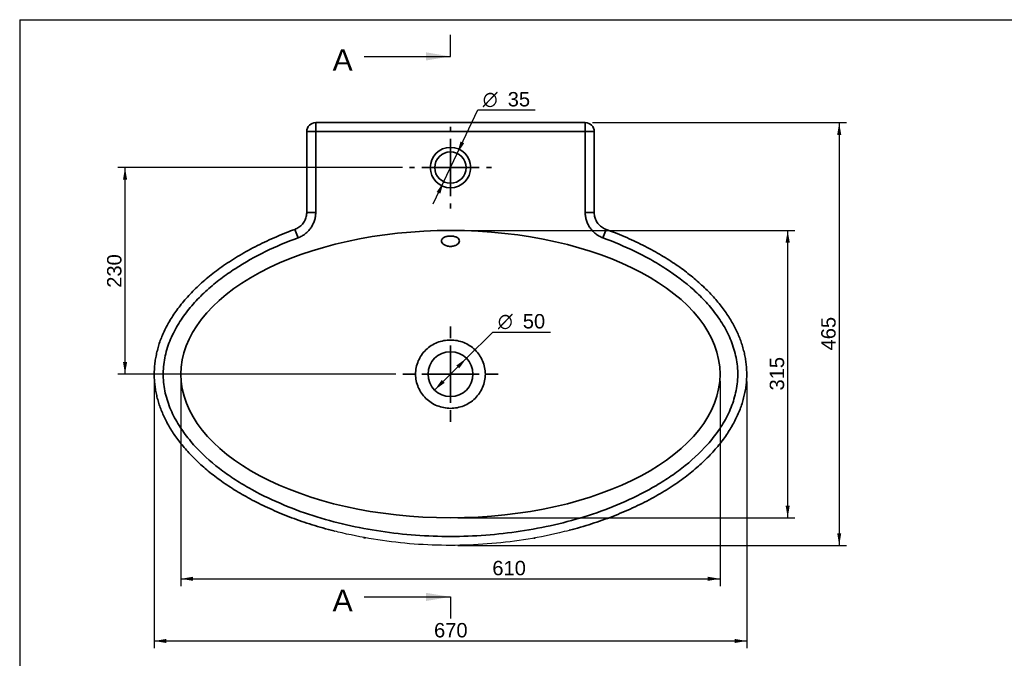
# Paper-space layout 'Foglio1' of a CAD drawing. Header units: millimetres. Extents: x 87 to 2279, y 58 to 1623.
# Tile 4 of 6: x 87 to 1183, y 912 to 1623. Entities that reach past the tile are written whole.
import ezdxf
from ezdxf.enums import TextEntityAlignment as Align
from ezdxf.lldxf.tags import DXFTag

# ---------------------------------------------------------------- set-up
doc = ezdxf.new("R2010")
doc.units = ezdxf.units.MM
doc.layers.add('1', color=7, linetype='Continuous')
doc.layers.add('Default', color=7, linetype='Continuous')
for name, color, linetype, lineweight in [('assi', 1, 'DASHDOT', 35), ('tangente', 2, 'Continuous', 35), ('visibile', 7, 'Continuous', 35)]:
    doc.layers.add(name, color=color, linetype=linetype, lineweight=lineweight)
doc.styles.add('SEACAD_Arial', font='ARIAL.TTF')
doc.styles.add('SEACAD_Solid_Edge_ANSI1_Symbols', font='semeca1.ttf')
tags = doc.linetypes.add('CENTER2', pattern=[28.575, 19.05, -3.175, 3.175, -3.175]).pattern_tags.tags
tags[10:11] = [DXFTag(74, 4), DXFTag(75, 0), DXFTag(340, '0'), DXFTag(46, 0.0), DXFTag(50, 0.0), DXFTag(44, 0.0), DXFTag(45, 0.0)]
tags[8:9] = [DXFTag(74, 4), DXFTag(75, 0), DXFTag(340, '0'), DXFTag(46, 0.0), DXFTag(50, 0.0), DXFTag(44, 0.0), DXFTag(45, 0.0)]
tags[6:7] = [DXFTag(74, 4), DXFTag(75, 0), DXFTag(340, '0'), DXFTag(46, 0.0), DXFTag(50, 0.0), DXFTag(44, 0.0), DXFTag(45, 0.0)]
tags[4:5] = [DXFTag(74, 4), DXFTag(75, 0), DXFTag(340, '0'), DXFTag(46, 0.0), DXFTag(50, 0.0), DXFTag(44, 0.0), DXFTag(45, 0.0)]
tags = doc.linetypes.add('DASHDOT', pattern=[25.4, 12.7, -6.35, 0, -6.35]).pattern_tags.tags
tags[10:11] = [DXFTag(74, 4), DXFTag(75, 0), DXFTag(340, '0'), DXFTag(46, 0.0), DXFTag(50, 0.0), DXFTag(44, 0.0), DXFTag(45, 0.0)]
tags[8:9] = [DXFTag(74, 4), DXFTag(75, 0), DXFTag(340, '0'), DXFTag(46, 0.0), DXFTag(50, 0.0), DXFTag(44, 0.0), DXFTag(45, 0.0)]
tags[6:7] = [DXFTag(74, 4), DXFTag(75, 0), DXFTag(340, '0'), DXFTag(46, 0.0), DXFTag(50, 0.0), DXFTag(44, 0.0), DXFTag(45, 0.0)]
tags[4:5] = [DXFTag(74, 4), DXFTag(75, 0), DXFTag(340, '0'), DXFTag(46, 0.0), DXFTag(50, 0.0), DXFTag(44, 0.0), DXFTag(45, 0.0)]
doc.dimstyles.new('ISO_PALLINATURA', dxfattribs={"dimtxt": 16, "dimasz": 13.6, "dimexe": 8, "dimexo": 8, "dimgap": 8, "dimtad": 0, "dimtih": 1, "dimtoh": 1, "dimtxsty": 'SEACAD_Arial', "dimblk1": '_SE_FILLED', "dimblk2": '_SE_FILLED', "dimsah": 1, "dimcen": 8, "dimadec": 0, "dimazin": 0, "dimtfac": 1, "dimtofl": 0, "dimtmove": 0, "dimatfit": 3, "dimfxl": 1, "dimtolj": 1, "dimarcsym": 0})

# ---------------------------------------------------------------- blocks, each defined once
blk = doc.blocks.new('SE')
at = {"color": 7, "linetype": 'Continuous'}
blk.add_open_spline([(698.5, 1054.1), (694.8, 1053.2), (691.2, 1052.2), (674.3, 1048.2), (661, 1045.7), (634.3, 1041.6), (620.8, 1040), (593.7, 1038), (580.1, 1037.4), (539.2, 1037.4), (512.2, 1039.4), (472.2, 1045.6), (458.9, 1048.1), (442.8, 1051.9), (440, 1052.6), (437.2, 1053.3)], degree=3, knots=[0.3975592, 0.3975592, 0.3975592, 0.3975592, 0.40625, 0.40625, 0.4375, 0.4375, 0.46875, 0.46875, 0.5, 0.5, 0.5625, 0.5625, 0.59375, 0.59375, 0.6004474, 0.6004474, 0.6004474, 0.6004474], dxfattribs=at)
at = {"layer": 'tangente'}
for p, q in [((416.3, 1508.1), (416.3, 1498.1)), ((716.3, 1508.1), (716.3, 1498.1)), ((406.3, 1498.1), (416.3, 1498.1)), ((716.3, 1498.1), (416.3, 1498.1)), ((416.3, 1498.1), (416.3, 1408.1)), ((716.3, 1408.1), (716.3, 1498.1)), ((716.3, 1498.1), (726.3, 1498.1)), ((406.3, 1408.1), (416.3, 1408.1)), ((716.3, 1408.1), (726.3, 1408.1)), ((393.1, 1389.3), (396.6, 1379.9)), ((736, 1379.9), (739.4, 1389.3))]:
    blk.add_line(p, q, dxfattribs=at)
blk.add_circle((566.3, 1458.1), 22.5, dxfattribs=at)
for points, knots in [([(416.3, 1408.1), (416.3, 1406.6), (416.2, 1405.1), (415.7, 1402.1), (415.4, 1400.6), (414.7, 1398.4), (414.4, 1397.7), (413.8, 1396.3), (413.5, 1395.6), (412.5, 1393.5), (411.8, 1392.2), (410.5, 1390.3), (410, 1389.7), (409, 1388.5), (408.5, 1387.9), (406.9, 1386.3), (405.8, 1385.3), (404, 1383.9), (403.4, 1383.4), (402.1, 1382.6), (401.4, 1382.2), (399.4, 1381.1), (398, 1380.4), (396.6, 1379.9)], [0, 0, 0, 0, 0.125, 0.125, 0.25, 0.25, 0.3125, 0.3125, 0.375, 0.375, 0.5, 0.5, 0.5625, 0.5625, 0.625, 0.625, 0.75, 0.75, 0.8125, 0.8125, 0.875, 0.875, 1, 1, 1, 1]), ([(736, 1379.9), (734.5, 1380.4), (733.1, 1381.1), (730.5, 1382.5), (729.2, 1383.4), (727.4, 1384.8), (726.8, 1385.3), (725.7, 1386.3), (725.1, 1386.8), (723.5, 1388.5), (722.6, 1389.6), (721.3, 1391.5), (720.8, 1392.2), (720.1, 1393.5), (719.7, 1394.2), (718.7, 1396.2), (718.1, 1397.6), (717.4, 1399.8), (717.2, 1400.5), (716.9, 1402), (716.7, 1402.8), (716.4, 1405.1), (716.3, 1406.6), (716.3, 1408.1)], [0, 0, 0, 0, 0.125, 0.125, 0.25, 0.25, 0.3125, 0.3125, 0.375, 0.375, 0.5, 0.5, 0.5625, 0.5625, 0.625, 0.625, 0.75, 0.75, 0.8125, 0.8125, 0.875, 0.875, 1, 1, 1, 1]), ([(396.6, 1379.9), (384.3, 1375.4), (372.3, 1370.3), (348.9, 1358.9), (337.6, 1352.6), (321.2, 1341.9), (315.8, 1338.2), (305.3, 1330.2), (300.3, 1326.1), (290.6, 1317.3), (286, 1312.7), (277.1, 1303), (273, 1297.9), (265.4, 1287.3), (262, 1281.8), (257.5, 1273.2), (256.1, 1270.2), (253.5, 1264.2), (252.4, 1261.1), (249.3, 1251.7), (247.9, 1245.3), (246.8, 1235.6), (246.6, 1232.3), (246.5, 1225.7), (246.7, 1222.4), (247.6, 1212.6), (248.9, 1206.2), (251.8, 1196.8), (252.9, 1193.7), (255.3, 1187.6), (256.7, 1184.6), (261.1, 1175.9), (264.5, 1170.3), (272, 1159.6), (276.1, 1154.4), (289.2, 1139.8), (298.8, 1131.1), (314.3, 1119.1), (319.6, 1115.3), (330.5, 1108.1), (336.1, 1104.7), (353.1, 1095.1), (364.7, 1089.4), (388.5, 1079.1), (400.6, 1074.6), (425.4, 1066.7), (438, 1063.2), (463.4, 1057.4), (476.1, 1055), (514.5, 1049.3), (540.4, 1047.4), (592.6, 1047.4), (618.5, 1049.4), (656.8, 1055.1), (669.5, 1057.5), (694.7, 1063.3), (707.3, 1066.7), (732.2, 1074.7), (744.4, 1079.3), (768.2, 1089.5), (779.9, 1095.3), (796.9, 1105), (802.5, 1108.4), (813.4, 1115.6), (818.7, 1119.4), (834.1, 1131.3), (843.7, 1140.1), (856.8, 1154.8), (860.9, 1159.9), (868.3, 1170.7), (871.7, 1176.2), (876.1, 1185), (877.4, 1188.1), (879.9, 1194.2), (880.9, 1197.2), (883.7, 1206.6), (885, 1213), (885.9, 1222.9), (886.1, 1226.2), (886, 1232.8), (885.7, 1236), (884.6, 1245.7), (883.1, 1252.1), (880.1, 1261.4), (878.9, 1264.5), (876.4, 1270.5), (875, 1273.5), (870.4, 1282.1), (867, 1287.6), (859.4, 1298.2), (855.2, 1303.3), (846.4, 1313), (841.8, 1317.5), (827.3, 1330.5), (816.9, 1338.3), (800.5, 1349), (794.9, 1352.4), (783.5, 1358.8), (777.8, 1361.8), (760.2, 1370.3), (748.3, 1375.4), (736, 1379.9)], [0, 0, 0, 0, 0.03125, 0.03125, 0.0625, 0.0625, 0.078125, 0.078125, 0.09375, 0.09375, 0.109375, 0.109375, 0.125, 0.125, 0.140625, 0.140625, 0.148438, 0.148438, 0.15625, 0.15625, 0.171875, 0.171875, 0.179688, 0.179688, 0.1875, 0.1875, 0.203125, 0.203125, 0.210937, 0.210937, 0.21875, 0.21875, 0.234375, 0.234375, 0.25, 0.25, 0.28125, 0.28125, 0.296875, 0.296875, 0.3125, 0.3125, 0.34375, 0.34375, 0.375, 0.375, 0.40625, 0.40625, 0.4375, 0.4375, 0.5, 0.5, 0.5625, 0.5625, 0.59375, 0.59375, 0.625, 0.625, 0.65625, 0.65625, 0.6875, 0.6875, 0.703125, 0.703125, 0.71875, 0.71875, 0.75, 0.75, 0.765625, 0.765625, 0.78125, 0.78125, 0.789063, 0.789063, 0.796875, 0.796875, 0.8125, 0.8125, 0.820313, 0.820313, 0.828125, 0.828125, 0.84375, 0.84375, 0.851563, 0.851563, 0.859375, 0.859375, 0.875, 0.875, 0.890625, 0.890625, 0.90625, 0.90625, 0.9375, 0.9375, 0.953125, 0.953125, 0.96875, 0.96875, 1, 1, 1, 1]), ([(605.1, 1228.1), (605.1, 1225.6), (604.8, 1223), (603.8, 1218.1), (603.1, 1215.7), (601.1, 1211.1), (599.9, 1208.9), (597, 1204.7), (595.4, 1202.8), (591.8, 1199.3), (589.8, 1197.7), (585.6, 1195), (583.3, 1193.8), (578.7, 1192), (576.2, 1191.2), (571.3, 1190.3), (568.8, 1190), (563.7, 1190), (561.2, 1190.3), (556.3, 1191.3), (553.8, 1192), (549.2, 1193.8), (546.9, 1195), (542.7, 1197.8), (540.8, 1199.3), (537.2, 1202.8), (535.5, 1204.8), (532.7, 1208.9), (531.5, 1211.1), (529.5, 1215.7), (528.7, 1218.2), (527.7, 1223.1), (527.5, 1225.6), (527.5, 1230.6), (527.7, 1233.1), (528.7, 1238.1), (529.5, 1240.5), (531.5, 1245.1), (532.7, 1247.3), (535.6, 1251.5), (537.2, 1253.4), (540.8, 1256.9), (542.8, 1258.5), (547, 1261.2), (549.2, 1262.4), (553.9, 1264.2), (556.3, 1264.9), (561.2, 1265.9), (563.7, 1266.1), (568.8, 1266.1), (571.3, 1265.9), (576.3, 1264.9), (578.7, 1264.2), (583.4, 1262.3), (585.6, 1261.2), (589.9, 1258.4), (591.8, 1256.9), (595.4, 1253.4), (597.1, 1251.4), (599.9, 1247.3), (601.1, 1245.1), (603.1, 1240.5), (603.8, 1238), (604.8, 1233.1), (605.1, 1230.6), (605.1, 1228.1)], [0, 0, 0, 0, 0.03125, 0.03125, 0.0625, 0.0625, 0.09375, 0.09375, 0.125, 0.125, 0.15625, 0.15625, 0.1875, 0.1875, 0.21875, 0.21875, 0.25, 0.25, 0.28125, 0.28125, 0.3125, 0.3125, 0.34375, 0.34375, 0.375, 0.375, 0.40625, 0.40625, 0.4375, 0.4375, 0.46875, 0.46875, 0.5, 0.5, 0.53125, 0.53125, 0.5625, 0.5625, 0.59375, 0.59375, 0.625, 0.625, 0.65625, 0.65625, 0.6875, 0.6875, 0.71875, 0.71875, 0.75, 0.75, 0.78125, 0.78125, 0.8125, 0.8125, 0.84375, 0.84375, 0.875, 0.875, 0.90625, 0.90625, 0.9375, 0.9375, 0.96875, 0.96875, 1, 1, 1, 1])]:
    blk.add_open_spline(points, degree=3, knots=knots, dxfattribs=at)
at = {"layer": 'visibile'}
for p, q in [((416.3, 1508.1), (716.3, 1508.1)), ((406.3, 1408.1), (406.3, 1498.1)), ((726.3, 1498.1), (726.3, 1408.1))]:
    blk.add_line(p, q, dxfattribs=at)
for centre, radius in [((566.3, 1458.1), 17.5), ((566.3, 1228.1), 25)]:
    blk.add_circle(centre, radius, dxfattribs=at)
for centre, radius, start, end in [((416.3, 1498.1), 10, 90, 180), ((716.3, 1498.1), 10, 0, 90), ((746.4, 1408.1), 20.1, 179.9257, 188.8852), ((566.2, 1573.9), 536.5, 259.6108, 259.8443), ((566.2, 1573.9), 536.5, 279.9611, 280.1368)]:
    blk.add_arc(centre, radius, start, end, dxfattribs=at)
for start_param, end_param in [(1.570796, 3.141593), (0, 1.570796), (3.141593, 4.712389), (4.712389, 6.283185)]:
    blk.add_ellipse((566.3, 1228.1), major_axis=(300, 0), ratio=0.533333, start_param=start_param, end_param=end_param, dxfattribs=at)
for points, knots in [([(406.3, 1407.9), (406.3, 1407.7), (406.3, 1406.8), (406, 1404.8), (405.4, 1402.2), (404.5, 1399.7), (403.2, 1397.4), (401.6, 1395.2), (399.8, 1393.3), (397.7, 1391.6), (395.5, 1390.2), (394, 1389.6), (393.1, 1389.3)], [0, 0, 0, 0, 0.017557, 0.127756, 0.238213, 0.347374, 0.458041, 0.567658, 0.677304, 0.787517, 0.897081, 1, 1, 1, 1]), ([(739.4, 1389.3), (739.2, 1389.4), (738.2, 1389.7), (736.4, 1390.7), (734.2, 1392.1), (732.2, 1393.8), (730.4, 1395.8), (728.9, 1398.1), (727.8, 1400.5), (726.9, 1402.8), (726.7, 1404.3), (726.6, 1405)], [0, 0, 0, 0, 0.031548, 0.156024, 0.280893, 0.404483, 0.529894, 0.654297, 0.779044, 0.904495, 1, 1, 1, 1]), ([(393.1, 1389.3), (389.7, 1388), (383.3, 1385.6), (372.7, 1381.2), (361.9, 1376.4), (351.4, 1371.3), (341.3, 1366), (331.6, 1360.5), (322.5, 1354.8), (313.9, 1349.1), (305.8, 1343.3), (298.2, 1337.3), (291, 1331.3), (284.3, 1325.1), (278, 1318.8), (272.1, 1312.4), (266.7, 1306), (261.8, 1299.6), (257.4, 1293.3), (253.5, 1286.9), (250, 1280.6), (247, 1274.4), (244.4, 1268.4), (242.2, 1262.4), (240.4, 1256.1), (238.9, 1249.9), (237.7, 1243.6), (237, 1237.4), (236.6, 1231.2), (236.5, 1225.1), (236.9, 1219.1), (237.6, 1213.2), (238.6, 1207.4), (240, 1201.4), (241.7, 1195.4), (243.8, 1189.4), (246.3, 1183.4), (249.1, 1177.4), (252.3, 1171.4), (255.8, 1165.4), (259.7, 1159.5), (264, 1153.6), (268.8, 1147.7), (273.9, 1141.8), (279.4, 1135.9), (285.4, 1130.1), (291.7, 1124.3), (298.5, 1118.6), (305.8, 1113), (313.5, 1107.4), (321.5, 1102), (329.9, 1096.7), (338.8, 1091.6), (348.1, 1086.6), (357.7, 1081.8), (367.9, 1077.1), (378.5, 1072.6), (389.4, 1068.2), (400.8, 1064.1), (412.4, 1060.3), (424.2, 1056.8), (432.8, 1054.4), (436.9, 1053.4), (437.2, 1053.3)], [0, 0, 0, 0, 0.018945, 0.042082, 0.064747, 0.086955, 0.109097, 0.130444, 0.150925, 0.170637, 0.189671, 0.208102, 0.226, 0.243431, 0.260454, 0.277139, 0.293197, 0.308531, 0.323309, 0.337598, 0.351459, 0.364952, 0.376726, 0.389274, 0.401647, 0.41394, 0.426114, 0.438136, 0.449986, 0.461647, 0.473116, 0.484296, 0.495706, 0.507384, 0.519306, 0.531489, 0.543937, 0.556651, 0.569616, 0.5828, 0.596293, 0.610363, 0.624854, 0.639791, 0.655191, 0.67106, 0.687404, 0.70448, 0.722139, 0.740213, 0.758741, 0.777761, 0.797306, 0.817413, 0.838114, 0.859443, 0.881465, 0.904206, 0.927188, 0.950589, 0.974403, 0.99862, 1, 1, 1, 1]), ([(556.3, 1376.5), (556.3, 1377.2), (556.5, 1377.9), (557.4, 1379.2), (558.1, 1379.8), (559.9, 1380.8), (561, 1381.2), (562.9, 1381.6), (563.6, 1381.7), (565, 1381.8), (565.7, 1381.9), (567.8, 1381.9), (569.2, 1381.7), (571.7, 1381.1), (572.8, 1380.7), (575.5, 1379.2), (576.3, 1377.8), (576.3, 1375.7), (576, 1374.9), (575.1, 1373.6), (574.4, 1372.9), (573.1, 1372), (572.6, 1371.7), (571.5, 1371.3), (570.9, 1371), (569, 1370.5), (567.6, 1370.3), (564.8, 1370.3), (563.4, 1370.5), (560.9, 1371.3), (559.8, 1371.8), (558.1, 1373), (557.4, 1373.7), (556.5, 1375.1), (556.3, 1375.8), (556.3, 1376.5)], [0, 0, 0, 0, 0.0625, 0.0625, 0.125, 0.125, 0.1875, 0.1875, 0.21875, 0.21875, 0.25, 0.25, 0.3125, 0.3125, 0.375, 0.375, 0.5, 0.5, 0.5625, 0.5625, 0.625, 0.625, 0.65625, 0.65625, 0.6875, 0.6875, 0.75, 0.75, 0.8125, 0.8125, 0.875, 0.875, 0.9375, 0.9375, 1, 1, 1, 1]), ([(698.5, 1054.2), (700.8, 1054.7), (706.6, 1056.3), (717.2, 1059.4), (729.2, 1063.3), (741, 1067.4), (752.5, 1071.9), (763.6, 1076.6), (774.4, 1081.6), (784.8, 1086.7), (794.7, 1092.1), (804, 1097.6), (812.9, 1103.2), (821.3, 1108.9), (829.3, 1114.8), (836.8, 1120.9), (843.9, 1127), (850.5, 1133.3), (856.7, 1139.6), (862.4, 1146), (867.6, 1152.3), (872.3, 1158.7), (876.5, 1165.1), (880.3, 1171.4), (883.7, 1177.8), (886.6, 1184.1), (889.2, 1190.5), (891.3, 1196.8), (893, 1203.1), (894.4, 1209.3), (895.3, 1215.5), (895.9, 1221.6), (896.1, 1227.6), (895.9, 1233.6), (895.4, 1239.6), (894.6, 1245.6), (893.4, 1251.6), (891.8, 1257.6), (889.9, 1263.6), (887.6, 1269.6), (885, 1275.6), (882.1, 1281.6), (878.7, 1287.5), (875, 1293.5), (870.9, 1299.4), (866.4, 1305.3), (861.5, 1311.2), (856.2, 1317.1), (850.4, 1323), (844.2, 1328.9), (837.6, 1334.6), (830.6, 1340.3), (823.3, 1345.9), (815.5, 1351.3), (807.4, 1356.6), (798.8, 1361.7), (789.7, 1366.8), (780.2, 1371.8), (770.1, 1376.6), (759.8, 1381.3), (749.3, 1385.6), (742.9, 1388), (739.4, 1389.3)], [0, 0, 0, 0, 0.012489, 0.037436, 0.061944, 0.086005, 0.109615, 0.132778, 0.155717, 0.178146, 0.199765, 0.220642, 0.240843, 0.260427, 0.279454, 0.297976, 0.316046, 0.333757, 0.350757, 0.367101, 0.382866, 0.398091, 0.412818, 0.427104, 0.440923, 0.454338, 0.467441, 0.480242, 0.492762, 0.505027, 0.517066, 0.528918, 0.540444, 0.551856, 0.563377, 0.575031, 0.586836, 0.598809, 0.610962, 0.623302, 0.635798, 0.648493, 0.66169, 0.675194, 0.689057, 0.703327, 0.718054, 0.733282, 0.749069, 0.765652, 0.782558, 0.79984, 0.817546, 0.835727, 0.854436, 0.873728, 0.893664, 0.914308, 0.935757, 0.957994, 0.980362, 1, 1, 1, 1])]:
    blk.add_open_spline(points, degree=3, knots=knots, dxfattribs=at)
blk = doc.blocks.new('SE1')
at = {"layer": 'Default', "color": 7, "linetype": 'Continuous', "style": 'SEACAD_Arial'}
blk.add_text('A', height=24, dxfattribs=at).set_placement((435.1, 1589.9), align=Align.TOP_LEFT)
blk = doc.blocks.new('SE2')
at = {"layer": 'Default', "color": 7, "linetype": 'Continuous', "style": 'SEACAD_Arial'}
blk.add_text('A', height=24, dxfattribs=at).set_placement((435.1, 988.1), align=Align.TOP_LEFT)
blk = doc.blocks.new('SEANNOT_GROUP')
at = {"layer": 'Default', "linetype": 'Continuous'}
blk.add_hatch(color=136, dxfattribs=at).paths.add_polyline_path([(539.1, 1577.3), (566.3, 1581.9), (539.1, 1586.4)])
at = {"layer": 'Default', "color": 136, "linetype": 'Continuous'}
blk.add_lwpolyline([(470.3, 1581.9), (566.3, 1581.9)], dxfattribs=at)
blk = doc.blocks.new('SEANNOT_GROUP1')
at = {"layer": 'Default', "linetype": 'Continuous'}
blk.add_hatch(color=136, dxfattribs=at).paths.add_polyline_path([(539.1, 975.5), (566.3, 980.1), (539.1, 984.6)])
at = {"layer": 'Default', "color": 136, "linetype": 'Continuous'}
blk.add_lwpolyline([(470.3, 980.1), (566.3, 980.1)], dxfattribs=at)
blk = doc.blocks.new('SE3')
at = {"layer": 'Default', "color": 7, "linetype": 'CENTER2'}
for p, q in [((566.3, 1581.9), (566.3, 1605.9)), ((566.3, 980.1), (566.3, 956.1))]:
    blk.add_line(p, q, dxfattribs=at)
at = {"layer": 'Default', "color": 7, "linetype": 'CENTER2', "const_width": 0.00035}
blk.add_lwpolyline([(566.3, 1581.9), (566.3, 980.1)], dxfattribs=at)
blk = doc.blocks.new('SEANNOT_GROUP2')
at = {"layer": 'assi'}
for p, q in [((566.3, 1268.1), (566.3, 1281.1)), ((566.3, 1260.1), (566.3, 1196.1)), ((526.3, 1228.1), (513.3, 1228.1)), ((598.3, 1228.1), (534.3, 1228.1)), ((606.3, 1228.1), (619.3, 1228.1)), ((566.3, 1188.1), (566.3, 1175.1))]:
    blk.add_line(p, q, dxfattribs=at)
blk = doc.blocks.new('SEANNOT_GROUP3')
at = {"layer": 'assi'}
for p, q in [((566.3, 1268.1), (566.3, 1281.1)), ((566.3, 1260.1), (566.3, 1196.1)), ((526.3, 1228.1), (513.3, 1228.1)), ((598.3, 1228.1), (534.3, 1228.1)), ((606.3, 1228.1), (619.3, 1228.1)), ((566.3, 1188.1), (566.3, 1175.1))]:
    blk.add_line(p, q, dxfattribs=at)
blk = doc.blocks.new('SEANNOT_GROUP4')
at = {"layer": 'assi'}
for p, q in [((566.3, 1498.1), (566.3, 1503.6)), ((566.3, 1490.1), (566.3, 1426.1)), ((526.3, 1458.1), (520.8, 1458.1)), ((598.3, 1458.1), (534.3, 1458.1)), ((606.3, 1458.1), (611.8, 1458.1)), ((566.3, 1418.1), (566.3, 1412.6))]:
    blk.add_line(p, q, dxfattribs=at)
blk = doc.blocks.new('DMBLK27')
at = {"layer": 'Default', "linetype": 'Continuous'}
for points in [[(572.8, 1237.7), (576, 1234.5), (584, 1245.7)], [(556.6, 1221.7), (548.6, 1210.4), (559.8, 1218.4)]]:
    blk.add_hatch(color=136, dxfattribs=at).paths.add_polyline_path(points)
at = {"layer": 'Default', "color": 136, "linetype": 'Continuous'}
for p, q in [((584, 1245.7), (613.4, 1275)), ((613.4, 1275), (677.5, 1275)), ((548.6, 1210.4), (584, 1245.7))]:
    blk.add_line(p, q, dxfattribs=at)
for s, style, p in [('O', 'SEACAD_Solid_Edge_ANSI1_Symbols', (619, 1295)), ('50', 'SEACAD_Arial', (646.8, 1295))]:
    blk.add_text(s, height=16, dxfattribs=dict(at, style=style)).set_placement(p, align=Align.TOP_LEFT)
blk = doc.blocks.new('_SE_FILLED')
at = {"color": 0}
blk.add_line((0, 0), (-1, 0), dxfattribs=at)
blk.add_solid([(0, 0), (-1, -0.1665), (-1, 0.1665), (0, 0)], dxfattribs=at)
blk = doc.blocks.new('DMBLK28')
at = {"layer": 'Default', "linetype": 'Continuous'}
for points in [[(577.5, 1487.2), (573.8, 1473.9), (581.6, 1485.2)], [(550.9, 1430.9), (555, 1429), (558.8, 1442.3)]]:
    blk.add_hatch(color=136, dxfattribs=at).paths.add_polyline_path(points)
at = {"layer": 'Default', "color": 136, "linetype": 'Continuous'}
for p, q in [((573.8, 1473.9), (596.6, 1522.2)), ((596.6, 1522.2), (660.7, 1522.2)), ((547.2, 1417.7), (573.8, 1473.9))]:
    blk.add_line(p, q, dxfattribs=at)
for s, style, p in [('O', 'SEACAD_Solid_Edge_ANSI1_Symbols', (602.2, 1542.2)), ('35', 'SEACAD_Arial', (630, 1542.2))]:
    blk.add_text(s, height=16, dxfattribs=dict(at, style=style)).set_placement(p, align=Align.TOP_LEFT)
blk = doc.blocks.new('DMBLK29')
at = {"layer": 'Default', "linetype": 'Continuous'}
for points in [[(201.8, 1444.5), (206.4, 1444.5), (204.1, 1458.1)], [(201.8, 1241.7), (204.1, 1228.1), (206.4, 1241.7)]]:
    blk.add_hatch(color=136, dxfattribs=at).paths.add_polyline_path(points)
at = {"layer": 'Default', "color": 136, "linetype": 'Continuous'}
for p, q in [((512.8, 1458.1), (196.1, 1458.1)), ((204.1, 1228.1), (204.1, 1458.1)), ((505.3, 1228.1), (196.1, 1228.1))]:
    blk.add_line(p, q, dxfattribs=at)
at = {"layer": 'Default', "color": 136, "linetype": 'Continuous', "style": 'SEACAD_Arial'}
blk.add_text('230', height=16, rotation=90, dxfattribs=at).set_placement((184.1, 1324.3), align=Align.TOP_LEFT)
blk = doc.blocks.new('DMBLK30')
at = {"layer": 'Default', "linetype": 'Continuous'}
for points in [[(250.2, 928.7), (250.2, 933.3), (236.6, 931)], [(882.4, 928.7), (896, 931), (882.4, 933.3)]]:
    blk.add_hatch(color=136, dxfattribs=at).paths.add_polyline_path(points)
at = {"layer": 'Default', "color": 136, "linetype": 'Continuous'}
for p, q in [((236.6, 1219.7), (236.6, 923)), ((896, 1219.9), (896, 923)), ((236.6, 931), (896, 931))]:
    blk.add_line(p, q, dxfattribs=at)
at = {"layer": 'Default', "color": 136, "linetype": 'Continuous', "style": 'SEACAD_Arial'}
blk.add_text('  670', height=16, dxfattribs=at).set_placement((535.6, 951), align=Align.TOP_LEFT)
blk = doc.blocks.new('DMBLK31')
at = {"layer": 'Default', "linetype": 'Continuous'}
for points in [[(279.9, 997.9), (279.9, 1002.5), (266.3, 1000.2)], [(852.7, 997.9), (866.3, 1000.2), (852.7, 1002.5)]]:
    blk.add_hatch(color=136, dxfattribs=at).paths.add_polyline_path(points)
at = {"layer": 'Default', "color": 136, "linetype": 'Continuous'}
for p, q in [((266.3, 1220.1), (266.3, 992.2)), ((866.3, 1220.1), (866.3, 992.2)), ((266.3, 1000.2), (866.3, 1000.2))]:
    blk.add_line(p, q, dxfattribs=at)
at = {"layer": 'Default', "color": 136, "linetype": 'Continuous', "style": 'SEACAD_Arial'}
blk.add_text('  610', height=16, dxfattribs=at).set_placement((600.5, 1020.2), align=Align.TOP_LEFT)
blk = doc.blocks.new('DMBLK32')
at = {"layer": 'Default', "linetype": 'Continuous'}
for points in [[(943.9, 1374.5), (941.6, 1388.1), (939.3, 1374.5)], [(943.9, 1081.7), (939.3, 1081.7), (941.6, 1068.1)]]:
    blk.add_hatch(color=136, dxfattribs=at).paths.add_polyline_path(points)
at = {"layer": 'Default', "color": 136, "linetype": 'Continuous'}
for p, q in [((574.3, 1388.1), (949.6, 1388.1)), ((941.6, 1068.1), (941.6, 1388.1)), ((574.3, 1068.1), (949.6, 1068.1))]:
    blk.add_line(p, q, dxfattribs=at)
at = {"layer": 'Default', "color": 136, "linetype": 'Continuous', "style": 'SEACAD_Arial'}
blk.add_text('  315', height=16, rotation=90, dxfattribs=at).set_placement((921.6, 1197.5), align=Align.TOP_LEFT)
blk = doc.blocks.new('DMBLK33')
at = {"layer": 'Default', "linetype": 'Continuous'}
for points in [[(1001.2, 1494.5), (998.9, 1508.1), (996.7, 1494.5)], [(1001.2, 1051), (996.7, 1051), (998.9, 1037.4)]]:
    blk.add_hatch(color=136, dxfattribs=at).paths.add_polyline_path(points)
at = {"layer": 'Default', "color": 136, "linetype": 'Continuous'}
for p, q in [((724.3, 1508.1), (1006.9, 1508.1)), ((998.9, 1508.1), (998.9, 1037.4)), ((574.3, 1037.4), (1006.9, 1037.4))]:
    blk.add_line(p, q, dxfattribs=at)
at = {"layer": 'Default', "color": 136, "linetype": 'Continuous', "style": 'SEACAD_Arial'}
blk.add_text('  465', height=16, rotation=90, dxfattribs=at).set_placement((978.9, 1242.1), align=Align.TOP_LEFT)

psp = doc.layouts.new('Foglio1')

# ---------------------------------------------------------------- linework, layer by layer
at = {"layer": '1', "color": 7, "linetype": 'Continuous'}
for q in [(2274.853, 1622.76), (86.851, 58.25)]:
    psp.add_line((86.851, 1622.76), q, dxfattribs=at)

# ---------------------------------------------------------------- block references
at = {"layer": 'Default'}
for name in ['SE3', 'SE1', 'SEANNOT_GROUP', 'SE', 'SEANNOT_GROUP4', 'SEANNOT_GROUP2', 'SEANNOT_GROUP3', 'SE2', 'SEANNOT_GROUP1']:
    psp.add_blockref(name, (0, 0), dxfattribs=at)

# ---------------------------------------------------------------- dimensions: what is measured, and where the dimension line sits
at = {"layer": 'Default', "color": 136, "linetype": 'Continuous'}
for p1, p2, picture, middle in [((558.803, 1442.273), (573.757, 1473.917), 'DMBLK28', (596.575, 1522.202)), ((548.575, 1210.445), (583.985, 1245.745), 'DMBLK27', (613.381, 1275.049))]:
    dim = psp.add_diameter_dim_2p(p1=p1, p2=p2, text='\\A1;<>', dimstyle='ISO_PALLINATURA', dxfattribs=at)
    dim.commit()
    dim.dimension.update_dxf_attribs({"geometry": picture, "text_midpoint": middle, "dimtype": 163})
for base, p1, p2, angle, text, override, picture, middle, dimtype in [((998.939, 1037.436), (716.28, 1508.095), (566.276, 1037.436), 90, '\\A1;  465 {}', {"dimtad": 1, "dimtih": 0, "dimtoh": 0, "dimdec": 0, "dimtdec": 0, "dimtofl": 1}, 'DMBLK33', (998.939, 1272.765), 160), ((204.097, 1228.095), (566.28, 1228.095), (566.28, 1458.095), 90, '\\A1;<>', {"dimtad": 1, "dimtih": 0, "dimtoh": 0, "dimtofl": 1}, 'DMBLK29', (204.097, 1343.095), 161), ((941.6, 1068.095), (566.28, 1068.095), (566.28, 1388.095), 90, '\\A1;  315 {}', {"dimtad": 1, "dimtih": 0, "dimtoh": 0, "dimtofl": 1}, 'DMBLK32', (941.6, 1228.095), 161), ((236.565, 931.013), (236.565, 1227.726), (896.008, 1227.939), 0.018511, '\\A1;  670 {}', {"dimtad": 1, "dimtih": 0, "dimtoh": 0, "dimdec": 0, "dimtdec": 0, "dimtofl": 1}, 'DMBLK30', (566.287, 931.013), 161), ((266.28, 1000.216), (266.28, 1228.095), (866.28, 1228.095), 0, '\\A1;  610 {}', {"dimtad": 1, "dimtih": 0, "dimtoh": 0, "dimtofl": 1}, 'DMBLK31', (631.176, 1000.216), 161)]:
    dim = psp.add_linear_dim(base=base, p1=p1, p2=p2, angle=angle, text=text, dimstyle='ISO_PALLINATURA', override=override, dxfattribs=at)
    dim.commit()
    dim.dimension.update_dxf_attribs({"geometry": picture, "text_midpoint": middle, "dimtype": dimtype})

doc.saveas('drawing.dxf')
